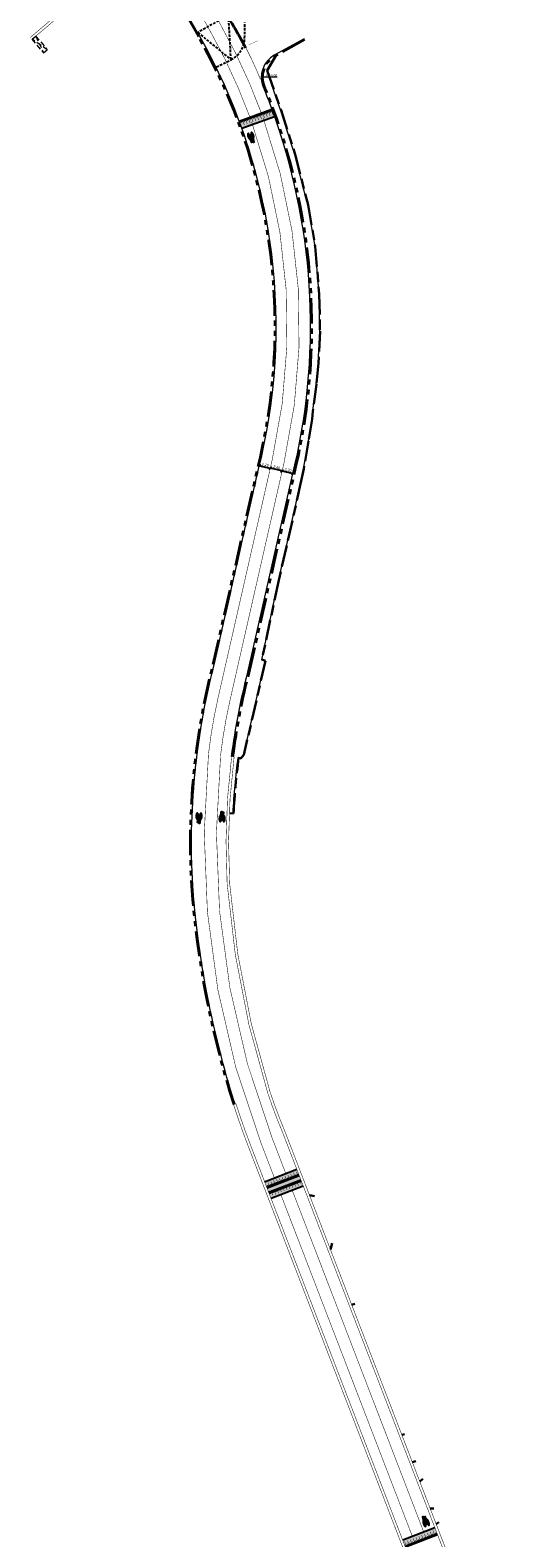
# Model space of a CAD drawing. Header units: metres. Extents: x -5 to 205656, y -9 to 393038.
# Tile 13 of 29: x 203672 to 203767, y 390924 to 391221. Entities that reach past the tile are written whole.
import ezdxf

# ---------------------------------------------------------------- set-up
doc = ezdxf.new("R2010")
doc.units = ezdxf.units.M
for name, pattern in [('DASHED', [0.75, 0.5, -0.25]), ('DASHED2', [0.375, 0.25, -0.125]), ('VH-OPSLUITBAND_100X200', [16, 8, -2, 4, -2]), ('VH-TROTTOIRBAND_180-200', [20, 10, -2, 2, -2, 2, -2]), ('VW-1-1_STREEP', [2, 1, -1])]:
    doc.linetypes.add(name, pattern=pattern)
for name, color, linetype, lineweight in [('Freesvakken_nle', 7, 'DASHED', 20), ('N-WE-VH-KANTOPSLUITING_MOLGOOT', 253, 'Continuous', 15), ('N-WE-VH-KANTOPSLUITING_OPSLUITBAND_100X200-G', 7, 'VH-OPSLUITBAND_100X200', 30), ('N-WE-VH-KANTOPSLUITING_TROTTOIRBAND_180 200-G', 6, 'VH-TROTTOIRBAND_180-200', 40), ('N-WE-VH-KANTOPSLUITING_VOORKANTBAND-G', 7, 'Continuous', 15), ('N-WE-VW-MARKERING_DWARS_DRIEHOEK_5050-G', 255, 'VW-HAAIETAND50-L-N', 35), ('N-WE-VW-MARKERING_LANGS_STREEP_11-G', 255, 'VW-1-1_STREEP', 13), ('N-WE-VW-MARKERING_SYMBOOL-S', 255, 'Continuous', 25), ('X-XX-AL-AANKLEDING-M', 7, 'Continuous', 18), ('X-XX-AL-AANPIJLING-M', 7, 'Continuous', 18)]:
    doc.layers.add(name, color=color, linetype=linetype, lineweight=lineweight)
for name, color, linetype in [('N-WE-VERHARDING_HOOGTEVERSCHIL-G', 7, 'DASHED2'), ('N-WE-VH-PLATEAU-G', 7, 'Continuous'), ('N-WE-VW-MARKERING_LANGS_STREEP-G', 255, 'Continuous')]:
    doc.layers.add(name, color=color, linetype=linetype)
doc.styles.add('NLCS-ISO-M200-T25', font='NLCS-ISO.ttf', dxfattribs={"height": 0.5})
doc.styles.get("Standard").update_dxf_attribs({"font": 'arial.ttf'})
doc.linetypes.add('VW-HAAIETAND50-L-N', pattern='A,0,-0.5,[150,NLCS.SHX,S=1,R=0,X=-0.625,Y=-0.25],-0.5', length=1)
doc.dimstyles.new('NLCS-M200-T25-PIJL_L3_H2', dxfattribs={"dimscale": 0.2, "dimtxt": 2.5, "dimasz": 2.5, "dimexe": 2, "dimexo": 2, "dimgap": 0.7, "dimtad": 1, "dimdec": 3, "dimzin": 0, "dimdsep": 46, "dimtxsty": 'NLCS-ISO-M200-T25', "dimcen": 0, "dimdle": 2, "dimclrd": 256, "dimclre": 256, "dimclrt": 256, "dimazin": 0, "dimtfac": 1, "dimtdec": 3, "dimtofl": 0, "dimtmove": 0, "dimatfit": 3, "dimfxl": 2, "dimfxlon": 1, "dimtfillclr": 256, "dimtolj": 1, "dimtzin": 0, "dimlwd": -1, "dimlwe": -1, "dimarcsym": 0})
doc.dimstyles.new('NLCS_1-200', dxfattribs={"dimscale": 0.2, "dimtxt": 2.5, "dimasz": 2.5, "dimexe": 1.25, "dimexo": 0.625, "dimtad": 1, "dimzin": 1, "dimtxsty": 'Standard', "dimblk": 'OBLIQUE', "dimcen": 0, "dimse1": 1, "dimse2": 1, "dimadec": 0, "dimazin": 0, "dimtfac": 1, "dimtmove": 0, "dimatfit": 3, "dimfxl": 1, "dimarcsym": 0})

# ---------------------------------------------------------------- blocks, each defined once
blk = doc.blocks.new('*U204')
at = {"layer": 'N-WE-VH-PLATEAU-G', "transparency": 33554687}
h = blk.add_hatch(color=251, dxfattribs=at)
h.dxf.hatch_style = 1
h.paths.add_polyline_path([(6.8, -0.5), (6.8, 0.8), (0, 0.8), (0, -0.5)])
at = {"layer": 'N-WE-VH-PLATEAU-G', "color": 7, "true_color": 0xffffff}
for points, const_width in [([(0, 0.9), (6.8, 0.9)], 0.2), ([(0.25, 0.4), (0.25, 0.8)], 0.1), ([(0.55, -0.1), (0.55, 0.8)], 0.1), ([(0.85, 0.4), (0.85, 0.8)], 0.1), ([(1.15, -0.1), (1.15, 0.8)], 0.1), ([(1.45, 0.4), (1.45, 0.8)], 0.1), ([(1.75, -0.1), (1.75, 0.8)], 0.1), ([(2.05, 0.4), (2.05, 0.8)], 0.1), ([(2.35, -0.1), (2.35, 0.8)], 0.1), ([(2.65, 0.4), (2.65, 0.8)], 0.1), ([(2.95, -0.1), (2.95, 0.8)], 0.1), ([(3.25, 0.4), (3.25, 0.8)], 0.1), ([(3.55, -0.1), (3.55, 0.8)], 0.1), ([(3.85, 0.4), (3.85, 0.8)], 0.1), ([(4.15, -0.1), (4.15, 0.8)], 0.1), ([(4.45, 0.4), (4.45, 0.8)], 0.1), ([(4.75, -0.1), (4.75, 0.8)], 0.1), ([(5.05, 0.4), (5.05, 0.8)], 0.1), ([(5.35, -0.1), (5.35, 0.8)], 0.1), ([(5.65, 0.4), (5.65, 0.8)], 0.1), ([(5.95, -0.1), (5.95, 0.8)], 0.1), ([(6.25, 0.4), (6.25, 0.8)], 0.1), ([(6.55, -0.1), (6.55, 0.8)], 0.1)]:
    blk.add_lwpolyline(points, dxfattribs=dict(at, const_width=const_width))
at = {"layer": 'N-WE-VH-PLATEAU-G'}
for points in [[(0, 1), (6.8, 1)], [(0, -0.5), (6.8, -0.5)]]:
    blk.add_lwpolyline(points, dxfattribs=at)
at = {"layer": 'N-WE-VH-PLATEAU-G', "color": 7, "true_color": 0xffffff}
blk.add_lwpolyline([(0, 0.8), (6.8, 0.8)], dxfattribs=at)
blk = doc.blocks.new('*U208')
at = {"layer": 'N-WE-VH-PLATEAU-G', "transparency": 33554687}
h = blk.add_hatch(color=251, dxfattribs=at)
h.dxf.hatch_style = 1
h.paths.add_polyline_path([(6.84, -0.5), (6.84, 0.8), (0, 0.8), (0, -0.5)])
at = {"layer": 'N-WE-VH-PLATEAU-G', "color": 7, "true_color": 0xffffff}
for points, const_width in [([(0, 0.9), (6.84, 0.9)], 0.2), ([(0.38, 0.4), (0.38, 0.8)], 0.1), ([(0.68, -0.1), (0.68, 0.8)], 0.1), ([(0.98, 0.4), (0.98, 0.8)], 0.1), ([(1.28, -0.1), (1.28, 0.8)], 0.1), ([(1.58, 0.4), (1.58, 0.8)], 0.1), ([(1.88, -0.1), (1.88, 0.8)], 0.1), ([(2.18, 0.4), (2.18, 0.8)], 0.1), ([(2.48, -0.1), (2.48, 0.8)], 0.1), ([(2.78, 0.4), (2.78, 0.8)], 0.1), ([(3.08, -0.1), (3.08, 0.8)], 0.1), ([(3.38, 0.4), (3.38, 0.8)], 0.1), ([(3.68, -0.1), (3.68, 0.8)], 0.1), ([(3.98, 0.4), (3.98, 0.8)], 0.1), ([(4.28, -0.1), (4.28, 0.8)], 0.1), ([(4.58, 0.4), (4.58, 0.8)], 0.1), ([(4.88, -0.1), (4.88, 0.8)], 0.1), ([(5.18, 0.4), (5.18, 0.8)], 0.1), ([(5.48, -0.1), (5.48, 0.8)], 0.1), ([(5.78, 0.4), (5.78, 0.8)], 0.1), ([(6.08, -0.1), (6.08, 0.8)], 0.1), ([(6.38, 0.4), (6.38, 0.8)], 0.1), ([(6.68, -0.1), (6.68, 0.8)], 0.1)]:
    blk.add_lwpolyline(points, dxfattribs=dict(at, const_width=const_width))
at = {"layer": 'N-WE-VH-PLATEAU-G'}
for points in [[(0, 1), (6.84, 1)], [(0, -0.5), (6.84, -0.5)]]:
    blk.add_lwpolyline(points, dxfattribs=at)
at = {"layer": 'N-WE-VH-PLATEAU-G', "color": 7, "true_color": 0xffffff}
blk.add_lwpolyline([(0, 0.8), (6.84, 0.8)], dxfattribs=at)
blk = doc.blocks.new('SVW-MARKERING_SYMBOOL_FIETS_2.0')
h = blk.add_hatch(color=256)
h.paths.add_polyline_path([(-0.09, 2), (-0.13, 2), (-0.13, 2), (-0.16, 2, 0.236068), (-0.2, 1.96), (-0.22, 1.91), (-0.29, 1.14, 0.006813), (-0.3, 1.14, 0.22312), (-0.36, 1.17, 0.22312), (-0.43, 1.14, 0.090648), (-0.51, 1, 0.047451), (-0.55, 0.83, 0.035374), (-0.57, 0.59, 0.035374), (-0.55, 0.35, 0.047451), (-0.51, 0.17, 0.090648), (-0.43, 0.03, 0.22312), (-0.36, 0, 0.22312), (-0.3, 0.03, 0.090648), (-0.22, 0.17, 0.047451), (-0.18, 0.35, 0.035374), (-0.16, 0.59, 0.035374), (-0.18, 0.83, 0.047451), (-0.22, 1, 0.038864), (-0.25, 1.07), (-0.24, 1.16), (0, 0.53), (0, 0.44, 0.544665), (0.06, 0.39), (0.14, 0.4, 0.008345), (0.15, 0.35, 0.047451), (0.19, 0.17, 0.090648), (0.27, 0.03, 0.22312), (0.33, 0, 0.22312), (0.4, 0.03, 0.090648), (0.48, 0.17, 0.047451), (0.52, 0.35, 0.035374), (0.53, 0.59, 0.035374), (0.52, 0.83, 0.047451), (0.48, 1, 0.090648), (0.4, 1.14, 0.22312), (0.33, 1.17, 0.22312), (0.27, 1.14, 0.006813), (0.26, 1.14), (0.19, 1.54), (0.2, 1.69), (0.22, 1.67), (0.26, 1.83, 0.548946), (0.24, 1.85), (0.11, 1.85), (0.11, 1.78), (0.16, 1.73), (0.15, 1.6), (-0.2, 1.6), (-0.19, 1.8, -0.281777), (-0.13, 1.83), (-0.09, 1.83)])
h.paths.add_polyline_path([(0.13, 1.43), (0.04, 0.68), (0, 0.68), (-0.23, 1.29), (-0.22, 1.43)], flags=16)
h.paths.add_polyline_path([(0.17, 1.3), (0.22, 1.06, 0.035986), (0.19, 1, 0.047451), (0.15, 0.83, 0.021905), (0.13, 0.68), (0.09, 0.68)], flags=16)
h.paths.add_polyline_path([(-0.33, 1.03, -0.01664), (-0.31, 1), (-0.35, 0.75), (-0.38, 0.66), (-0.38, 0.55, 0.720759), (-0.36, 0.53, 0.162278), (-0.35, 0.55), (-0.31, 0.62), (-0.27, 0.81), (-0.27, 0.88, -0.030907), (-0.25, 0.78, -0.028874), (-0.24, 0.59, -0.028874), (-0.25, 0.4, -0.039407), (-0.27, 0.26, -0.080527), (-0.33, 0.15, -0.24906), (-0.36, 0.13, -0.24906), (-0.4, 0.15, -0.080527), (-0.46, 0.26, -0.039407), (-0.48, 0.4, -0.028874), (-0.49, 0.59, -0.028874), (-0.48, 0.78, -0.039407), (-0.46, 0.91, -0.080527), (-0.4, 1.03, -0.24906), (-0.36, 1.05, -0.24906)], flags=16)
h.paths.add_polyline_path([(0.33, 1.05, -0.24906), (0.37, 1.03, -0.080527), (0.42, 0.91, -0.039407), (0.45, 0.78, -0.028874), (0.46, 0.59, -0.028874), (0.45, 0.4, -0.039407), (0.42, 0.26, -0.080527), (0.37, 0.15, -0.24906), (0.33, 0.13, -0.24906), (0.29, 0.15, -0.080527), (0.24, 0.26, -0.039407), (0.22, 0.4, -0.003097), (0.21, 0.42), (0.33, 0.46), (0.37, 0.53), (0.37, 0.64, 0.414214), (0.33, 0.68), (0.21, 0.68, -0.014843), (0.22, 0.78, -0.039407), (0.24, 0.91, -0.080527), (0.29, 1.03, -0.24906)], flags=16)
at = {"flags": 128}
for points in [[(-0.3, 1.14, 0.22312), (-0.36, 1.17, 0.22312), (-0.43, 1.14, 0.090648), (-0.51, 1, 0.047451), (-0.55, 0.83, 0.035374), (-0.57, 0.59, 0.035374), (-0.55, 0.35, 0.047451), (-0.51, 0.17, 0.090648), (-0.43, 0.03, 0.22312), (-0.36, 0, 0.22312), (-0.3, 0.03, 0.090648), (-0.22, 0.17, 0.047451), (-0.18, 0.35, 0.035374), (-0.16, 0.59, 0.035374), (-0.18, 0.83, 0.047451), (-0.22, 1, 0.038864), (-0.25, 1.07), (-0.24, 1.16), (0, 0.53), (0, 0.44, 0.544665), (0.06, 0.39), (0.14, 0.4, 0.008345), (0.15, 0.35, 0.047451), (0.19, 0.17, 0.090648), (0.27, 0.03, 0.22312), (0.33, 0, 0.22312), (0.4, 0.03, 0.090648), (0.48, 0.17, 0.047451), (0.52, 0.35, 0.035374), (0.53, 0.59, 0.035374), (0.52, 0.83, 0.047451), (0.48, 1, 0.090648), (0.4, 1.14, 0.22312), (0.33, 1.17, 0.22312), (0.27, 1.14)], [(-0.29, 1.14), (-0.22, 1.91), (-0.2, 1.96, -0.414214), (-0.13, 2), (-0.09, 2), (-0.09, 1.83), (-0.13, 1.83, 0.281777), (-0.19, 1.8), (-0.2, 1.6), (0.15, 1.6), (0.16, 1.73), (0.11, 1.78), (0.11, 1.85), (0.24, 1.85, -0.548946), (0.26, 1.83), (0.22, 1.67), (0.2, 1.69), (0.19, 1.54), (0.26, 1.14)]]:
    blk.add_lwpolyline(points, format="xyb", dxfattribs=at)
for points in [[(-0.27, 0.88), (-0.27, 0.81), (-0.31, 0.62), (-0.35, 0.55, -0.162278), (-0.36, 0.53, -0.720759), (-0.38, 0.55), (-0.38, 0.66), (-0.35, 0.75), (-0.31, 1, 0.01664), (-0.33, 1.03, 0.24906), (-0.36, 1.05, 0.24906), (-0.4, 1.03, 0.080527), (-0.46, 0.91, 0.039407), (-0.48, 0.78, 0.028874), (-0.49, 0.59, 0.028874), (-0.48, 0.4, 0.039407), (-0.46, 0.26, 0.080527), (-0.4, 0.15, 0.24906), (-0.36, 0.13, 0.24906), (-0.33, 0.15, 0.080527), (-0.27, 0.26, 0.039407), (-0.25, 0.4, 0.028874), (-0.24, 0.59, 0.028874), (-0.25, 0.78, 0.030907)], [(0.22, 1.06, 0.035986), (0.19, 1, 0.047451), (0.15, 0.83, 0.021905), (0.13, 0.68), (0.09, 0.68), (0.17, 1.3)], [(0.46, 0.59, 0.028874), (0.45, 0.78, 0.039407), (0.42, 0.91, 0.080527), (0.37, 1.03, 0.24906), (0.33, 1.05, 0.24906), (0.29, 1.03, 0.080527), (0.24, 0.91, 0.039407), (0.22, 0.78, 0.014843), (0.21, 0.68), (0.33, 0.68, -0.414214), (0.37, 0.64), (0.37, 0.53), (0.33, 0.46), (0.21, 0.42, 0.003097), (0.22, 0.4, 0.039407), (0.24, 0.26, 0.080527), (0.29, 0.15, 0.24906), (0.33, 0.13, 0.24906), (0.37, 0.15, 0.080527), (0.42, 0.26, 0.039407), (0.45, 0.4, 0.028874)]]:
    blk.add_lwpolyline(points, format="xyb", close=True, dxfattribs=at)
blk.add_lwpolyline([(-0.23, 1.29), (0, 0.68), (0.04, 0.68), (0.13, 1.43), (-0.22, 1.43)], close=True, dxfattribs=at)
for centre, start, end in [((-0.65, 0.85), 38.1274, 39.6888), ((0.62, 0.85), 140.3112, 141.8726)]:
    blk.add_arc(centre, 0.455, start, end)
blk = doc.blocks.new('_Oblique')
at = {"color": 0, "linetype": 'ByBlock', "lineweight": -2}
blk.add_line((-0.5, -0.5), (0.5, 0.5), dxfattribs=at)
blk = doc.blocks.new('*D53')
at = {"layer": 'X-XX-AL-AANKLEDING-M', "color": 0, "lineweight": -2, "transparency": 16777216}
blk.add_line((203717.07, 391134.99), (203719.21, 391134.5), dxfattribs=at)
at = {"layer": 'X-XX-AL-AANKLEDING-M', "color": 0, "lineweight": -2, "transparency": 16777216, "xscale": 0.5, "yscale": 0.5, "zscale": 0.5}
for p, rotation in [((203717.07, 391134.99), 167.1830458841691), ((203719.21, 391134.5), 347.1830458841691)]:
    blk.add_blockref('_Oblique', p, dxfattribs=dict(at, rotation=rotation))
at = {"layer": 'X-XX-AL-AANKLEDING-M', "color": 0, "transparency": 16777216, "insert": (203718.23, 391135.16), "char_height": 0.5, "attachment_point": 5, "rotation": 347.183}
blk.add_mtext('2,20', dxfattribs=at)
blk = doc.blocks.new('*D54')
at = {"layer": 'X-XX-AL-AANKLEDING-M', "color": 0, "lineweight": -2, "transparency": 16777216}
blk.add_line((203721.55, 391133.97), (203723.7, 391133.48), dxfattribs=at)
at = {"layer": 'X-XX-AL-AANKLEDING-M', "color": 0, "lineweight": -2, "transparency": 16777216, "xscale": 0.5, "yscale": 0.5, "zscale": 0.5}
for p, rotation in [((203721.55, 391133.97), 167.1830458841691), ((203723.7, 391133.48), 347.1830458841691)]:
    blk.add_blockref('_Oblique', p, dxfattribs=dict(at, rotation=rotation))
at = {"layer": 'X-XX-AL-AANKLEDING-M', "color": 0, "transparency": 16777216, "insert": (203722.72, 391134.14), "char_height": 0.5, "attachment_point": 5, "rotation": 347.183}
blk.add_mtext('2,20', dxfattribs=at)
blk = doc.blocks.new('*D55')
at = {"layer": 'X-XX-AL-AANKLEDING-M', "color": 0, "lineweight": -2, "transparency": 16777216}
blk.add_line((203721.55, 391133.97), (203719.21, 391134.5), dxfattribs=at)
at = {"layer": 'X-XX-AL-AANKLEDING-M', "color": 0, "lineweight": -2, "transparency": 16777216, "xscale": 0.5, "yscale": 0.5, "zscale": 0.5}
for p, rotation in [((203719.21, 391134.5), 167.1830458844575), ((203721.55, 391133.97), 347.1830458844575)]:
    blk.add_blockref('_Oblique', p, dxfattribs=dict(at, rotation=rotation))
at = {"layer": 'X-XX-AL-AANKLEDING-M', "color": 0, "transparency": 16777216, "insert": (203720.48, 391134.65), "char_height": 0.5, "attachment_point": 5, "rotation": 347.183}
blk.add_mtext('2,40', dxfattribs=at)
blk = doc.blocks.new('*D82')
at = {"layer": 'X-XX-AL-AANPIJLING-M', "transparency": 16777216}
blk.add_line((203720.57, 391211.54), (203717.94, 391211.58), dxfattribs=at)
blk.add_solid([(203717.95, 391211.67), (203717.94, 391211.5), (203717.44, 391211.59)], dxfattribs=at)
at = {"layer": 'X-XX-AL-AANPIJLING-M', "transparency": 16777216, "insert": (203719.52, 391211.95), "char_height": 0.5, "attachment_point": 5, "rotation": 359.0743, "style": 'NLCS-ISO-M200-T25'}
blk.add_mtext('\\A1;R=5.00', dxfattribs=at)
blk = doc.blocks.new('*U199')
at = {"layer": 'N-WE-VH-PLATEAU-G', "transparency": 33554687}
h = blk.add_hatch(color=251, dxfattribs=at)
h.dxf.hatch_style = 1
h.paths.add_polyline_path([(6.79, -0.3), (6.79, 1.45), (0, 1.45), (0, -0.3)])
at = {"layer": 'N-WE-VH-PLATEAU-G', "color": 7, "true_color": 0xffffff}
for points, const_width in [([(0, 0.9), (6.79, 0.9)], 0.2), ([(0.25, 0.5), (0.25, 0.8)], 0.1), ([(0.55, 0.1), (0.55, 0.8)], 0.1), ([(0.85, 0.5), (0.85, 0.8)], 0.1), ([(1.15, 0.1), (1.15, 0.8)], 0.1), ([(1.45, 0.5), (1.45, 0.8)], 0.1), ([(1.75, 0.1), (1.75, 0.8)], 0.1), ([(2.05, 0.5), (2.05, 0.8)], 0.1), ([(2.35, 0.1), (2.35, 0.8)], 0.1), ([(2.65, 0.5), (2.65, 0.8)], 0.1), ([(2.95, 0.1), (2.95, 0.8)], 0.1), ([(3.25, 0.5), (3.25, 0.8)], 0.1), ([(3.55, 0.1), (3.55, 0.8)], 0.1), ([(3.85, 0.5), (3.85, 0.8)], 0.1), ([(4.15, 0.1), (4.15, 0.8)], 0.1), ([(4.45, 0.5), (4.45, 0.8)], 0.1), ([(4.75, 0.1), (4.75, 0.8)], 0.1), ([(5.05, 0.5), (5.05, 0.8)], 0.1), ([(5.35, 0.1), (5.35, 0.8)], 0.1), ([(5.65, 0.5), (5.65, 0.8)], 0.1), ([(5.95, 0.1), (5.95, 0.8)], 0.1), ([(6.25, 0.5), (6.25, 0.8)], 0.1), ([(6.55, 0.1), (6.55, 0.8)], 0.1)]:
    blk.add_lwpolyline(points, dxfattribs=dict(at, const_width=const_width))
at = {"layer": 'N-WE-VH-PLATEAU-G'}
for points in [[(0, 1), (6.79, 1)], [(0, -0.3), (6.79, -0.3)]]:
    blk.add_lwpolyline(points, dxfattribs=at)
at = {"layer": 'N-WE-VH-PLATEAU-G', "color": 7, "true_color": 0xffffff}
blk.add_lwpolyline([(0, 0.8), (6.79, 0.8)], dxfattribs=at)
blk = doc.blocks.new('*U200')
at = {"layer": 'N-WE-VH-PLATEAU-G', "transparency": 33554687}
h = blk.add_hatch(color=251, dxfattribs=at)
h.dxf.hatch_style = 1
h.paths.add_polyline_path([(6.79, -0.3), (6.79, 1.45), (0, 1.45), (0, -0.3)])
at = {"layer": 'N-WE-VH-PLATEAU-G', "color": 7, "true_color": 0xffffff}
for points, const_width in [([(0, 0.9), (6.79, 0.9)], 0.2), ([(0.25, 0.5), (0.25, 0.8)], 0.1), ([(0.55, 0.1), (0.55, 0.8)], 0.1), ([(0.85, 0.5), (0.85, 0.8)], 0.1), ([(1.15, 0.1), (1.15, 0.8)], 0.1), ([(1.45, 0.5), (1.45, 0.8)], 0.1), ([(1.75, 0.1), (1.75, 0.8)], 0.1), ([(2.05, 0.5), (2.05, 0.8)], 0.1), ([(2.35, 0.1), (2.35, 0.8)], 0.1), ([(2.65, 0.5), (2.65, 0.8)], 0.1), ([(2.95, 0.1), (2.95, 0.8)], 0.1), ([(3.25, 0.5), (3.25, 0.8)], 0.1), ([(3.55, 0.1), (3.55, 0.8)], 0.1), ([(3.85, 0.5), (3.85, 0.8)], 0.1), ([(4.15, 0.1), (4.15, 0.8)], 0.1), ([(4.45, 0.5), (4.45, 0.8)], 0.1), ([(4.75, 0.1), (4.75, 0.8)], 0.1), ([(5.05, 0.5), (5.05, 0.8)], 0.1), ([(5.35, 0.1), (5.35, 0.8)], 0.1), ([(5.65, 0.5), (5.65, 0.8)], 0.1), ([(5.95, 0.1), (5.95, 0.8)], 0.1), ([(6.25, 0.5), (6.25, 0.8)], 0.1), ([(6.55, 0.1), (6.55, 0.8)], 0.1)]:
    blk.add_lwpolyline(points, dxfattribs=dict(at, const_width=const_width))
at = {"layer": 'N-WE-VH-PLATEAU-G'}
for points in [[(0, 1), (6.79, 1)], [(0, -0.3), (6.79, -0.3)]]:
    blk.add_lwpolyline(points, dxfattribs=at)
at = {"layer": 'N-WE-VH-PLATEAU-G', "color": 7, "true_color": 0xffffff}
blk.add_lwpolyline([(0, 0.8), (6.79, 0.8)], dxfattribs=at)

msp = doc.modelspace()

# ---------------------------------------------------------------- linework, layer by layer
at = {"layer": 'Freesvakken_nle', "color": 7, "ltscale": 2}
for points in [[(203672.236, 391219.029), (203674.488, 391216.333)], [(203672.244, 391219.02), (203673.011, 391219.661), (203674.488, 391216.333), (203675.255, 391216.974), (203672.244, 391219.02)], [(203673.004, 391219.67), (203675.255, 391216.974)]]:
    msp.add_lwpolyline(points, dxfattribs=at)
at = {"layer": 'N-WE-VERHARDING_HOOGTEVERSCHIL-G', "ltscale": 2}
msp.add_lwpolyline([(203710.971, 391223.827), (203704.929, 391220.371), (203711.472, 391214.992)], close=True, dxfattribs=at)
msp.add_lwpolyline([(203708.618, 391213.587), (203711.472, 391214.992, 0.2827837), (203714.159, 391219.254), (203714.193, 391222.361)], format="xyb", dxfattribs=at)
at = {"layer": 'N-WE-VH-KANTOPSLUITING_MOLGOOT', "color": 165, "const_width": 0.1}
for points in [[(203671.92, 391219.401), (203677.459, 391224.101)], [(203672.244, 391219.02), (203677.782, 391223.72)]]:
    msp.add_lwpolyline(points, dxfattribs=at)
at = {"layer": 'N-WE-VH-KANTOPSLUITING_MOLGOOT', "color": 165, "const_width": 0.1, "flags": 128}
msp.add_lwpolyline([(203767.182, 390909.273), (203765.03, 390908.95), (203759.219, 390908.241, -0.3437479), (203758.164, 390908.874), (203721.734, 391003.4, -0.0184504), (203718.732, 391011.325, -0.0578702), (203710.705, 391052.664, -0.0463568), (203711.591, 391077.716), (203712.089, 391077.665, 0.0463723), (203711.204, 391052.697, 0.0578575), (203719.207, 391011.481, 0.0184576), (203722.198, 391003.587), (203758.631, 390909.054, 0.3437479), (203759.158, 390908.737), (203764.963, 390909.445), (203767.108, 390909.767), (203767.182, 390909.273)], format="xyb", dxfattribs=at)
at = {"layer": 'N-WE-VH-KANTOPSLUITING_MOLGOOT', "color": 165, "const_width": 0.1}
msp.add_lwpolyline([(203741.753, 390917.516), (203743.295, 390917.61, 0.5099407), (203745.938, 390921.684), (203745.857, 390921.892), (203745.32, 390923.292), (203715.389, 391000.955, -0.0135533), (203712.437, 391009.282, -0.0135533), (203711.961, 391009.128, 0.0135533), (203714.923, 391000.775), (203744.853, 390923.113), (203745.391, 390921.713), (203745.471, 390921.505, -0.5099407), (203743.269, 390918.109), (203741.722, 390918.015), (203741.753, 390917.516)], format="xyb", close=True, dxfattribs=at)
at = {"layer": 'N-WE-VH-KANTOPSLUITING_OPSLUITBAND_100X200-G', "ltscale": 0.5}
msp.add_lwpolyline([(203720.4, 391215.868), (203718.587, 391212.872), (203721.348, 391205.057), (203724.113, 391196.345), (203726.662, 391186.396), (203728.08, 391178.212), (203728.867, 391168.791), (203729.016, 391161.485), (203728.707, 391155.232), (203728.314, 391151.089), (203727.627, 391145.735), (203727.47, 391144.178), (203726.775, 391139.839), (203725.82, 391134.361), (203725.315, 391132.033), (203723.58, 391124.184), (203722.438, 391119.111), (203722.418, 391119.027), (203720.87, 391112.427), (203717.576, 391096.807), (203718.253, 391096.56), (203714.009, 391078.039), (203713.399, 391077.333), (203712.972, 391077.404)], dxfattribs=at)
at = {"layer": 'N-WE-VH-KANTOPSLUITING_OPSLUITBAND_100X200-G', "ltscale": 0.5, "flags": 128}
msp.add_lwpolyline([(203711.98, 391066.48, -0.018883), (203712.972, 391077.404, -0.0190552)], format="xyb", dxfattribs=at)
msp.add_lwpolyline([(203711.241, 391066.519), (203711.98, 391066.48)], dxfattribs=at)
at = {"layer": 'N-WE-VH-KANTOPSLUITING_OPSLUITBAND_100X200-G', "color": 7, "ltscale": 0.5}
for points in [[(203726.944, 390991.271), (203727.956, 390991.092)], [(203731.081, 390980.572), (203731.439, 390981.806)], [(203735.246, 390969.669), (203735.852, 390969.837)], [(203745.205, 390944.03), (203745.659, 390944.164)], [(203747.203, 390938.694), (203747.927, 390938.872)], [(203748.672, 390934.885), (203749.291, 390935.356)], [(203750.723, 390929.535), (203751.435, 390929.525)], [(203751.928, 390926.435), (203752.41, 390926.823)]]:
    msp.add_lwpolyline(points, dxfattribs=at)
at = {"layer": 'N-WE-VH-KANTOPSLUITING_TROTTOIRBAND_180 200-G', "ltscale": 0.5, "flags": 128}
for points in [[(203704.453, 391220.728), (203698.348, 391231.571)], [(203705.095, 391219.588), (203704.453, 391220.728)]]:
    msp.add_lwpolyline(points, dxfattribs=at)
for points in [[(203707.954, 391095.832), (203717.253, 391136.708, 0.1874258), (203705.095, 391219.588)], [(203707.958, 391095.848), (203717.253, 391136.708, 0.187424), (203705.095, 391219.588)], [(203725.959, 391218.964), (203720.108, 391215.705, 0.3803837), (203718.007, 391209.681, -0.0094896), (203719.715, 391205.308)], [(203714.985, 391094.283), (203724.274, 391135.111, 0.1452891), (203719.715, 391205.308)], [(203712.074, 391009.163, -0.0580185), (203703.721, 391052.197, -0.077415), (203707.958, 391095.848, -0.0774241)], [(203711.79, 391077.696, -0.0312114), (203714.985, 391094.283)]]:
    msp.add_lwpolyline(points, format="xyb", dxfattribs=at)
at = {"layer": 'N-WE-VH-KANTOPSLUITING_VOORKANTBAND-G', "ltscale": 0.2, "flags": 128}
for points in [[(203705.269, 391219.686), (203704.627, 391220.826)], [(203711.245, 391066.619), (203711.886, 391066.585)]]:
    msp.add_lwpolyline(points, dxfattribs=at)
for points in [[(203708.153, 391095.805), (203717.448, 391136.664, 0.1874238), (203705.269, 391219.686)], [(203714.79, 391094.327), (203724.079, 391135.155, 0.1452891), (203719.527, 391205.239)], [(203712.264, 391009.224, -0.0580161), (203703.92, 391052.21, -0.0774209), (203708.153, 391095.805, -0.0813821)], [(203711.591, 391077.716, -0.0312097), (203714.79, 391094.327)], [(203711.886, 391066.585, -0.018889), (203712.886, 391077.52, -0.018889)]]:
    msp.add_lwpolyline(points, format="xyb", dxfattribs=at)
at = {"layer": 'N-WE-VH-KANTOPSLUITING_VOORKANTBAND-G', "linetype": 'Continuous'}
msp.add_lwpolyline([(203725.862, 391219.139), (203720.011, 391215.88, 0.3803837), (203717.822, 391209.604, -0.0094896), (203719.527, 391205.239, -0.0094896)], format="xyb", dxfattribs=at)
at = {"layer": 'N-WE-VH-KANTOPSLUITING_VOORKANTBAND-G'}
msp.add_lwpolyline([(203720.224, 391215.769), (203718.477, 391212.883), (203721.253, 391205.025), (203724.017, 391196.317), (203726.564, 391186.375), (203727.981, 391178.199), (203728.767, 391168.786), (203728.916, 391161.486), (203728.607, 391155.239), (203728.215, 391151.1), (203727.528, 391145.746), (203727.371, 391144.191), (203726.676, 391139.855), (203725.722, 391134.38), (203725.217, 391132.054), (203723.482, 391124.206), (203722.34, 391119.133), (203722.321, 391119.049), (203720.772, 391112.449), (203717.46, 391096.743), (203718.136, 391096.496), (203713.917, 391078.086), (203713.36, 391077.441), (203712.885, 391077.516)], dxfattribs=at)
at = {"layer": 'N-WE-VW-MARKERING_DWARS_DRIEHOEK_5050-G', "ltscale": 5}
msp.add_lwpolyline([(203714.406, 391217.245, 0.0211287), (203711.248, 391222.784, 0.0211287)], format="xyb", dxfattribs=at)
at = {"layer": 'N-WE-VW-MARKERING_LANGS_STREEP-G', "ltscale": 5, "const_width": 0.0577, "flags": 128}
msp.add_lwpolyline([(203714.933, 391217.909), (203714.933, 391217.909), (203716.746, 391218.742)], dxfattribs=at)
at = {"layer": 'N-WE-VW-MARKERING_LANGS_STREEP_11-G', "ltscale": 5, "const_width": 0.1, "flags": 128}
for points in [[(203715.198, 391203.683, 0.0397853), (203707.273, 391220.815), (203699.1, 391235.332, -0.1141413), (203692.601, 391257.473), (203691.801, 391271.213)], [(203717.457, 391204.495, 0.0398271), (203709.365, 391221.992), (203701.191, 391236.509, -0.1141413), (203694.997, 391257.613), (203694.196, 391271.352)], [(203717.267, 391211.147, 0.0223127), (203714.451, 391217.268)]]:
    msp.add_lwpolyline(points, format="xyb", dxfattribs=at)
at = {"layer": 'N-WE-VW-MARKERING_LANGS_STREEP_11-G', "ltscale": 5, "flags": 128}
for points in [[(203715.541, 391202.743, 0.1, 0.1, -0.1432208), (203719.594, 391136.176, 0.1, 0.1, 0), (203710.301, 391095.332, 0.1, 0.1, 0), (203708.93, 391089.305, 0.1, 0.1, 0.0268291), (203707.032, 391078.25, 0.1, 0.1, 0.1177608), (203717.328, 391001.697, 0.1, 0.1, 0), (203720.033, 390994.669, 0, 0, 0)], [(203722.272, 390995.532, 0.1, 0.1, 0), (203719.567, 391002.56, 0.1, 0.1, -0.1176989), (203709.416, 391077.971, 0.1, 0.1, -0.0268291), (203711.27, 391088.773, 0.1, 0.1, 0), (203721.934, 391135.643, 0.1, 0.1, 0.1432208), (203717.799, 391203.555, 0, 0, 0)], [(203749.471, 390924.885, 0.1, 0.1, 0), (203723.53, 390992.266, 0.1, 0.1, 0)]]:
    msp.add_lwpolyline(points, format="xyseb", dxfattribs=at)
at = {"layer": 'N-WE-VW-MARKERING_LANGS_STREEP_11-G', "ltscale": 5, "const_width": 0.1, "flags": 128}
msp.add_lwpolyline([(203721.291, 390991.403), (203747.23, 390924.025)], dxfattribs=at)

# ---------------------------------------------------------------- block references
at = {"layer": 'N-WE-VH-PLATEAU-G'}
for name, p, rotation in [('*U208', (203713.43, 391201.984), 19.78513622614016), ('*U199', (203719.254, 390990.939), 21.09140167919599), ('*U204', (203751.848, 390925.263), 201)]:
    msp.add_blockref(name, p, dxfattribs=dict(at, rotation=rotation))
at = {"layer": 'N-WE-VH-PLATEAU-G', "xscale": -1, "rotation": 201.09140167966}
msp.add_blockref('*U200', (203718.211, 390993.644), dxfattribs=at)
at = {"layer": 'N-WE-VW-MARKERING_SYMBOOL-S'}
for p, rotation in [((203715.157, 391200.546), 198.4331794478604), ((203705.164, 391066.538), 178.2843192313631), ((203709.723, 391064.893), 358.8156001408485), ((203750.166, 390926.142), 21.05623251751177)]:
    msp.add_blockref('SVW-MARKERING_SYMBOOL_FIETS_2.0', p, dxfattribs=dict(at, rotation=rotation))

# ---------------------------------------------------------------- dimensions: what is measured, and where the dimension line sits
at = {"layer": 'X-XX-AL-AANKLEDING-M'}
dim = msp.add_aligned_dim(p1=(203717.067, 391134.986), p2=(203719.212, 391134.498), distance=0, dimstyle='NLCS_1-200', override={"dimzin": 0}, dxfattribs=at)
dim.commit()
dim.dimension.update_dxf_attribs({"geometry": '*D53', "text_midpoint": (203718.234, 391135.157)})
for p2, picture, middle in [((203719.212, 391134.498), '*D55', (203720.476, 391134.647)), ((203723.697, 391133.478), '*D54', (203722.719, 391134.137))]:
    dim = msp.add_aligned_dim(p1=(203721.552, 391133.966), p2=p2, distance=0, dimstyle='NLCS_1-200', dxfattribs=at)
    dim.commit()
    dim.dimension.update_dxf_attribs({"geometry": picture, "text_midpoint": middle})
at = {"layer": 'X-XX-AL-AANPIJLING-M'}
dim = msp.add_radius_dim(center=(203722.444, 391211.512), mpoint=(203717.444, 391211.592), dimstyle='NLCS-M200-T25-PIJL_L3_H2', override={"dimdec": 2, "dimpost": 'R=<>'}, dxfattribs=at)
dim.commit()
dim.dimension.update_dxf_attribs({"geometry": '*D82', "text_midpoint": (203719.509, 391211.559), "dimtype": 164})

doc.saveas('drawing.dxf')
